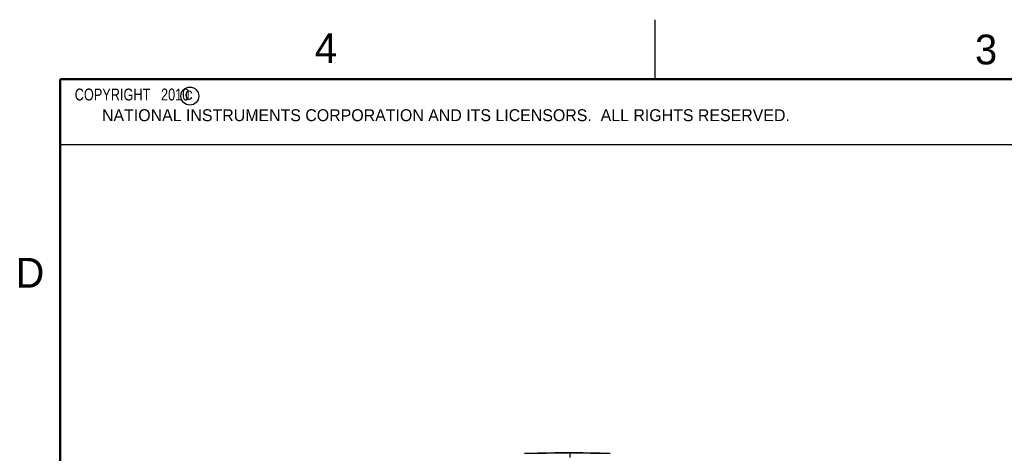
# Model space of a CAD drawing. Header units: inches. Extents: x 0 to 22, y 0 to 17.
# Tile 14 of 59: x 0.2 to 8.4, y 13.4 to 17. Entities that reach past the tile are written whole.
import ezdxf

# ---------------------------------------------------------------- set-up
doc = ezdxf.new("R2010")
doc.units = ezdxf.units.IN
doc.header["$LTSCALE"] = 1.21
doc.header["$MEASUREMENT"] = 0
doc.layers.get('0').update_dxf_attribs({"linetype": 'CONTINUOUS'})
doc.styles.get("Standard").update_dxf_attribs({"font": 'txt', "width": 0.8})

msp = doc.modelspace()

# ---------------------------------------------------------------- linework, layer by layer
at = {"color": 2, "linetype": 'CONTINUOUS'}
for p, q in [((5.5, 16.5), (5.5, 17)), ((0.4999, 16.5), (9.1249, 16.5)), ((0.4999, 16.5), (0.4999, 15.9531)), ((0.4999, 15.9531), (9.1249, 15.9531))]:
    msp.add_line(p, q, dxfattribs=at)
at = {"color": 7, "linetype": 'CONTINUOUS'}
for p, q in [((4.4027, 13.3581), (4.7712, 13.3646)), ((4.7712, 13.3646), (4.7712, 13.3646)), ((4.7812, 13.3648), (4.7812, 13.3231)), ((4.7912, 13.3646), (4.7912, 13.3646)), ((4.7912, 13.3646), (5.1212, 13.3588))]:
    msp.add_line(p, q, dxfattribs=at)
at = {"color": 7, "linetype": 'CONTINUOUS', "const_width": 0.02}
for points in [[(0.5, 16.5), (0.5, 0.5)], [(21.5, 16.5), (0.5, 16.5)]]:
    msp.add_lwpolyline(points, dxfattribs=at)
at = {"color": 2, "linetype": 'CONTINUOUS'}
msp.add_circle((1.5893, 16.359), 0.0754, dxfattribs=at)
at = {"color": 7, "linetype": 'CONTINUOUS'}
for points, knots in [([(4.7812, 13.3648), (4.739, 13.3639), (4.6547, 13.3623), (4.5286, 13.3598), (4.4446, 13.3582), (4.4027, 13.3574)], [0, 0, 0, 0, 0.334392, 0.667726, 1, 1, 1, 1]), ([(5.1212, 13.3581), (5.0835, 13.3589), (5.0081, 13.3603), (4.8947, 13.3625), (4.8191, 13.364), (4.7812, 13.3648)], [0, 0, 0, 0, 0.332382, 0.665716, 1, 1, 1, 1])]:
    msp.add_open_spline(points, degree=3, knots=knots, dxfattribs=at)

# ---------------------------------------------------------------- texts
at = {"color": 2, "linetype": 'CONTINUOUS'}
for s, height, p in [('4', 0.25, (2.64, 16.6369)), ('3', 0.25, (8.1875, 16.625)), ('c', 0.1, (1.5463, 16.328)), ('NATIONAL INSTRUMENTS CORPORATION AND ITS LICENSORS.  ALL RIGHTS RESERVED.', 0.1, (0.851, 16.1482)), ('D', 0.25, (0.125, 14.75))]:
    msp.add_text(s, height=height, dxfattribs=at).set_placement(p)
at = {"color": 2, "linetype": 'CONTINUOUS', "insert": (0.5624, 16.4219), "char_height": 0.1, "width": 1.44, "attachment_point": 1}
msp.add_mtext('  COPYRIGHT   2010', dxfattribs=at)

doc.saveas('drawing.dxf')
